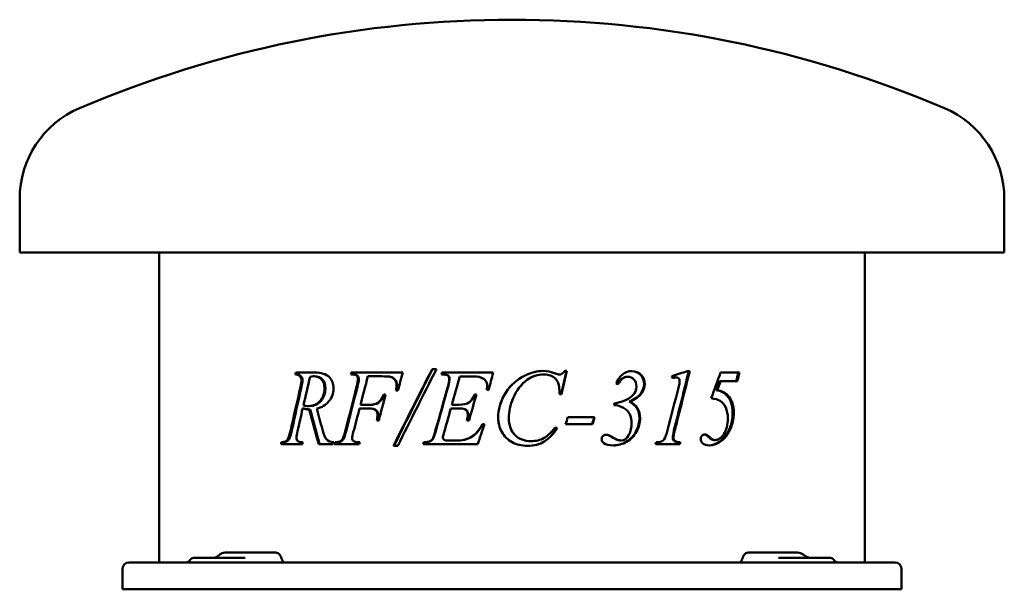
# Model space of a CAD drawing. Header units: millimetres. Extents: x 145 to 695, y 138 to 456.
import ezdxf

# ---------------------------------------------------------------- set-up
doc = ezdxf.new("R2010")
doc.units = ezdxf.units.MM
doc.header["$LTSCALE"] = 2
doc.layers.add('Widoczne (ISO)', color=7, linetype='Continuous', lineweight=50)

msp = doc.modelspace()

# ---------------------------------------------------------------- linework, layer by layer
at = {"layer": 'Widoczne (ISO)'}
for p, q in [((145, 326.1), (145, 356.1)), ((695, 326.1), (695, 356.1)), ((695, 326.1), (145, 326.1)), ((223, 152.9), (223, 326.1)), ((617, 152.9), (617, 326.1)), ((309.86, 258.98), (299.3, 258.98)), ((359.01, 258.98), (330.25, 258.98)), ((377.86, 260.94), (375.44, 260.94)), ((409.47, 258.98), (380.93, 258.98)), ((450.58, 259.89), (449.51, 259.89)), ((519.27, 259.79), (518.05, 259.79)), ((547, 258.98), (536.5, 258.98)), ((299.63, 257.9), (299.23, 257.9)), ((309.64, 256.89), (309.07, 256.89)), ((330.39, 257.9), (329.93, 257.9)), ((339.5, 256.89), (346.94, 256.89)), ((347.31, 256.89), (346.94, 256.89)), ((352.22, 256.59), (351.88, 256.59)), ((380.58, 257.9), (381.19, 257.9)), ((381.38, 257.9), (381.19, 257.9)), ((390.88, 256.82), (395.96, 256.82)), ((396.08, 256.82), (395.96, 256.82)), ((405.43, 254.24), (405.36, 254.24)), ((437.78, 257.9), (437.87, 257.9)), ((444.11, 258.49), (444.24, 258.49)), ((446.4, 257.9), (446.54, 257.9)), ((484.41, 256.62), (484.74, 256.62)), ((511.29, 256.3), (511.75, 256.3)), ((535.86, 254.11), (536.45, 254.11)), ((536.45, 254.11), (545.95, 254.11)), ((355.17, 248.88), (356.22, 248.88)), ((405.91, 249.37), (406.99, 249.37)), ((534.09, 249.21), (534.68, 249.21)), ((349.4, 246.72), (348.36, 246.72)), ((400.08, 246.75), (399.01, 246.75)), ((446.57, 246.92), (447.64, 246.92)), ((485.42, 242.77), (485.76, 242.77)), ((303.64, 238.88), (303.05, 238.88)), ((306.75, 240.28), (306.17, 240.28)), ((307.31, 238.42), (306.74, 238.42)), ((334.82, 238.88), (339.68, 238.88)), ((340.16, 240.97), (335.35, 240.97)), ((340.09, 238.88), (339.68, 238.88)), ((340.56, 240.97), (340.16, 240.97)), ((385.81, 238.91), (389.68, 238.91)), ((390.16, 241), (386.39, 241)), ((389.83, 238.91), (389.68, 238.91)), ((390.32, 241), (390.16, 241)), ((477, 240.84), (477, 241.69)), ((344.45, 232.18), (345.54, 232.18)), ((394.82, 232.25), (395.99, 232.25)), ((466.15, 234.04), (451.16, 234.04)), ((297, 226.75), (296.37, 226.75)), ((404.61, 230.09), (403.53, 230.09)), ((445.31, 228.09), (443.91, 228.09)), ((449.96, 230.12), (464.98, 230.12)), ((291.88, 220.06), (291.23, 220.06)), ((294.11, 220.51), (293.47, 220.51)), ((295.46, 221.85), (294.83, 221.85)), ((321.69, 220.06), (321.18, 220.06)), ((324.34, 220.48), (323.85, 220.48)), ((325.85, 221.82), (325.37, 221.82)), ((371.09, 220.06), (370.84, 220.06)), ((375.73, 221.82), (375.5, 221.82)), ((388.2, 220.97), (384.62, 220.97)), ((388.36, 220.97), (388.2, 220.97)), ((430.51, 220.64), (430.57, 220.64)), ((473.78, 223.94), (474.05, 223.94)), ((480.74, 221.04), (481.05, 221.04)), ((513.52, 220.06), (514, 220.06)), ((529.99, 222.83), (530.55, 222.83)), ((531.57, 221.53), (532.14, 221.53)), ((532.77, 221.26), (533.34, 221.26)), ((290.98, 218.98), (302.92, 218.98)), ((312.01, 218.98), (320.14, 218.98)), ((320.85, 218.98), (334.67, 218.98)), ((353.78, 218.06), (356.22, 218.06)), ((370.46, 218.98), (400.83, 218.98)), ((500.11, 218.98), (513.74, 218.98)), ((242.03, 155.4), (264.17, 155.4)), ((275.15, 158.4), (259.72, 158.4)), ((270.99, 155.4), (264.17, 155.4)), ((278.02, 158.4), (275.15, 158.4)), ((288.01, 158.4), (278.02, 158.4)), ((551.99, 158.4), (560.62, 158.4)), ((564.75, 158.4), (560.62, 158.4)), ((579.54, 158.4), (564.75, 158.4)), ((575.83, 155.4), (568.95, 155.4)), ((575.83, 155.4), (597.97, 155.4)), ((202.5, 149.4), (202.5, 137.9)), ((206, 152.9), (210.5, 152.9)), ((629.5, 152.9), (210.5, 152.9)), ((629.5, 152.9), (634, 152.9)), ((637.5, 149.4), (637.5, 137.9)), ((202.5, 137.9), (210.5, 137.9)), ((629.5, 137.9), (210.5, 137.9)), ((629.5, 137.9), (637.5, 137.9))]:
    msp.add_line(p, q, dxfattribs=at)
for centre, radius, start, end in [((420, -159.18), 615.28, 66.87974, 113.12026), ((200, 356.1), 55, 113.1203, 180), ((640, 356.1), 55, 0, 66.8797), ((237.7, 155.9), 3, 270, 330), ((242.03, 153.4), 2, 90, 150), ((597.97, 153.4), 2, 30, 90), ((602.3, 155.9), 3, 210, 270), ((206, 149.4), 3.5, 90, 180), ((634, 149.4), 3.5, 0, 90)]:
    msp.add_arc(centre, radius, start, end, dxfattribs=at)
for centre, major_axis, ratio, start_param, end_param in [((256.82, 154.43), (-1.32, 1.96), 0.451811, 0.031779, 0.034788), ((256.87, 154.46), (-1.34, 1.95), 0.447851, 0.031738, 0.031746), ((257.95, 155.19), (-1.37, 2.05), 0.445734, 0.035095, 0.041996), ((580.96, 153.95), (1.88, 3.32), 0.429319, 6.21719, 6.223706)]:
    msp.add_ellipse(centre, major_axis=major_axis, ratio=ratio, start_param=start_param, end_param=end_param, dxfattribs=at)
for points in [[(299.01, 257.9), (299.11, 258.26), (299.2, 258.62), (299.3, 258.98)], [(299.63, 257.9), (299.72, 258.26), (299.81, 258.62), (299.91, 258.98)], [(329.93, 257.9), (330.04, 258.26), (330.14, 258.62), (330.25, 258.98)], [(330.39, 257.9), (330.49, 258.26), (330.6, 258.62), (330.71, 258.98)], [(353.78, 218.06), (360.87, 232.35), (368.11, 246.65), (375.44, 260.94)], [(354.12, 218.06), (361.17, 232.35), (368.37, 246.65), (375.66, 260.94)], [(377.86, 260.94), (370.54, 246.65), (363.31, 232.35), (356.22, 218.06)], [(359.01, 258.98), (358.08, 255.61), (357.15, 252.25), (356.22, 248.88)], [(380.58, 257.9), (380.7, 258.26), (380.81, 258.62), (380.93, 258.98)], [(380.78, 257.9), (380.9, 258.26), (381.01, 258.62), (381.13, 258.98)], [(409.47, 258.98), (408.64, 255.77), (407.81, 252.57), (406.99, 249.37)], [(437.69, 259.89), (439.6, 259.89), (441.74, 259.42), (444.11, 258.49)], [(437.74, 259.89), (439.67, 259.89), (441.84, 259.42), (444.24, 258.49)], [(450.42, 259.89), (449.45, 255.57), (448.47, 251.24), (447.5, 246.92)], [(450.58, 259.89), (449.6, 255.57), (448.62, 251.24), (447.64, 246.92)], [(509.28, 257.02), (512.25, 257.94), (515.17, 258.87), (518.05, 259.79)], [(518.76, 259.79), (516.04, 248.77), (513.28, 237.75), (510.48, 226.72)], [(519.27, 259.79), (516.53, 248.77), (513.75, 237.75), (510.94, 226.72)], [(531.33, 244.63), (533.07, 249.41), (534.8, 254.19), (536.5, 258.98)], [(546.36, 258.98), (546.01, 257.35), (545.66, 255.73), (545.31, 254.11)], [(547, 258.98), (546.66, 257.35), (546.3, 255.73), (545.95, 254.11)], [(301.84, 250.94), (302.23, 252.55), (302.42, 253.8), (302.42, 254.7)], [(302.44, 250.94), (302.82, 252.55), (303.02, 253.8), (303.02, 254.7)], [(307.24, 256.66), (305.98, 251.29), (304.72, 245.92), (303.47, 240.55)], [(309.07, 256.89), (308.55, 256.89), (307.94, 256.81), (307.24, 256.66)], [(333.2, 250.94), (333.71, 252.88), (333.96, 254.4), (333.96, 255.51)], [(333.64, 250.94), (334.15, 252.88), (334.4, 254.4), (334.4, 255.51)], [(339.5, 256.89), (338.11, 251.58), (336.73, 246.28), (335.35, 240.97)], [(351.88, 256.59), (351.12, 256.79), (349.46, 256.89), (346.94, 256.89)], [(352.22, 256.59), (351.47, 256.79), (349.82, 256.89), (347.31, 256.89)], [(384.14, 251.07), (384.7, 253.01), (384.97, 254.49), (384.97, 255.51)], [(384.32, 251.07), (384.88, 253.01), (385.15, 254.49), (385.15, 255.51)], [(390.88, 256.82), (389.38, 251.55), (387.88, 246.28), (386.39, 241)], [(402.43, 256.3), (401.49, 256.65), (399.33, 256.82), (395.96, 256.82)], [(402.51, 256.3), (401.59, 256.65), (399.44, 256.82), (396.08, 256.82)], [(405.36, 254.24), (404.68, 255.13), (403.71, 255.82), (402.43, 256.3)], [(405.43, 254.24), (404.76, 255.13), (403.79, 255.82), (402.51, 256.3)], [(406.11, 251.62), (406.11, 252.67), (405.86, 253.54), (405.36, 254.24)], [(406.18, 251.62), (406.18, 252.67), (405.93, 253.54), (405.43, 254.24)], [(428.58, 255.02), (425.18, 252.56), (422.52, 249.09), (420.6, 244.6)], [(428.53, 255.02), (425.15, 252.56), (422.51, 249.09), (420.6, 244.6)], [(437.78, 257.9), (434.26, 257.9), (431.17, 256.94), (428.53, 255.02)], [(437.87, 257.9), (434.33, 257.9), (431.23, 256.94), (428.58, 255.02)], [(444.11, 258.49), (445.17, 258.09), (445.93, 257.9), (446.4, 257.9)], [(444.24, 258.49), (445.3, 258.09), (446.06, 257.9), (446.54, 257.9)], [(484.41, 256.62), (482.36, 256.62), (480.52, 255.29), (478.9, 252.62)], [(484.74, 256.62), (482.66, 256.62), (480.8, 255.26), (479.15, 252.54)], [(509.63, 255.94), (509.52, 256.3), (509.4, 256.66), (509.28, 257.02)], [(511.29, 256.3), (510.91, 256.3), (510.35, 256.21), (509.6, 256.04)], [(511.75, 256.3), (511.31, 256.3), (510.6, 256.18), (509.63, 255.94)], [(513.54, 252.93), (513.58, 253.32), (513.6, 253.7), (513.6, 254.08)], [(535.86, 254.11), (535.27, 252.47), (534.69, 250.84), (534.09, 249.21)], [(536.45, 254.11), (535.86, 252.47), (535.27, 250.84), (534.68, 249.21)], [(296.37, 226.75), (298.17, 234.82), (300, 242.88), (301.84, 250.94)], [(297, 226.75), (298.79, 234.82), (300.6, 242.88), (302.44, 250.94)], [(327.04, 226.82), (329.07, 234.86), (331.13, 242.9), (333.2, 250.94)], [(327.51, 226.82), (329.53, 234.86), (331.58, 242.9), (333.64, 250.94)], [(355.17, 248.88), (355.37, 250.1), (355.48, 251.1), (355.48, 251.89)], [(355.5, 248.88), (355.7, 250.1), (355.81, 251.1), (355.81, 251.89)], [(377.35, 226.92), (379.6, 234.97), (381.87, 243.02), (384.14, 251.07)], [(377.57, 226.92), (379.81, 234.97), (382.06, 243.02), (384.32, 251.07)], [(405.91, 249.37), (406.04, 250.26), (406.11, 251.01), (406.11, 251.62)], [(405.98, 249.37), (406.11, 250.26), (406.18, 251.01), (406.18, 251.62)], [(446.57, 246.92), (446.53, 248), (446.48, 249.08), (446.44, 250.15)], [(479.15, 252.54), (478.81, 252.65), (478.47, 252.76), (478.13, 252.87)], [(487.11, 245.94), (488.71, 247.42), (489.5, 249.19), (489.5, 251.26)], [(506.86, 226.72), (508.9, 234.64), (510.93, 242.56), (512.93, 250.48)], [(512.93, 250.48), (513.3, 251.92), (513.5, 252.74), (513.54, 252.93)], [(534.09, 249.21), (536.69, 248.7), (538.65, 247.71), (540.04, 246.23)], [(534.68, 249.21), (537.28, 248.7), (539.26, 247.71), (540.65, 246.23)], [(349.4, 246.72), (348.11, 241.87), (346.82, 237.03), (345.54, 232.18)], [(400.08, 246.75), (398.72, 241.92), (397.35, 237.08), (395.99, 232.25)], [(420.6, 244.6), (419.01, 240.92), (418.22, 237.18), (418.22, 233.39)], [(420.6, 244.6), (420.39, 244.1), (420.19, 243.6), (420, 243.09)], [(477, 241.69), (481.57, 242.41), (484.92, 243.82), (487.11, 245.94)], [(540.04, 246.23), (542.2, 243.92), (543.25, 240.71), (543.25, 236.59)], [(540.65, 246.23), (542.82, 243.92), (543.88, 240.71), (543.88, 236.59)], [(303.05, 238.88), (302.09, 234.64), (301.13, 230.4), (300.18, 226.17)], [(306.74, 238.42), (305.54, 238.4), (304.31, 238.55), (303.05, 238.88)], [(303.47, 240.55), (304.49, 240.37), (305.39, 240.28), (306.17, 240.28)], [(306.86, 238.42), (305.82, 238.44), (304.74, 238.59), (303.64, 238.88)], [(312.01, 218.98), (310.23, 225.46), (308.47, 231.94), (306.74, 238.42)], [(312.56, 218.98), (310.79, 225.46), (309.04, 231.94), (307.31, 238.42)], [(310.89, 238.88), (311.95, 234.97), (313.02, 231.06), (314.09, 227.15)], [(334.82, 238.88), (333.72, 234.66), (332.62, 230.45), (331.53, 226.23)], [(385.81, 238.91), (384.52, 234.29), (383.24, 229.67), (381.96, 225.06)], [(344.45, 232.18), (344.74, 233.36), (344.88, 234.33), (344.88, 235.09)], [(344.84, 232.18), (345.12, 233.36), (345.26, 234.33), (345.26, 235.09)], [(394.82, 232.25), (395.17, 233.47), (395.34, 234.51), (395.34, 235.38)], [(394.95, 232.25), (395.3, 233.47), (395.47, 234.51), (395.47, 235.38)], [(449.96, 230.12), (450.36, 231.43), (450.76, 232.74), (451.16, 234.04)], [(465.92, 234.04), (465.53, 232.74), (465.14, 231.43), (464.75, 230.12)], [(466.15, 234.04), (465.76, 232.74), (465.37, 231.43), (464.98, 230.12)], [(294.83, 221.85), (295.32, 222.79), (295.83, 224.42), (296.37, 226.75)], [(295.46, 221.85), (295.95, 222.79), (296.46, 224.42), (297, 226.75)], [(300.18, 226.17), (299.81, 224.73), (299.63, 223.52), (299.63, 222.54)], [(325.37, 221.82), (325.85, 222.63), (326.4, 224.29), (327.04, 226.82)], [(325.85, 221.82), (326.33, 222.63), (326.88, 224.29), (327.51, 226.82)], [(331.53, 226.23), (330.97, 224.27), (330.69, 222.96), (330.69, 222.31)], [(375.5, 221.82), (376.03, 222.63), (376.65, 224.33), (377.35, 226.92)], [(375.73, 221.82), (376.26, 222.63), (376.87, 224.33), (377.57, 226.92)], [(404.61, 230.09), (403.35, 226.38), (402.09, 222.68), (400.83, 218.98)], [(505.06, 221.85), (505.65, 222.77), (506.25, 224.39), (506.86, 226.72)], [(510.48, 226.72), (510, 224.78), (509.76, 223.38), (509.76, 222.51)], [(510.94, 226.72), (510.46, 224.78), (510.21, 223.38), (510.21, 222.51)], [(290.98, 218.98), (291.07, 219.34), (291.15, 219.7), (291.23, 220.06)], [(291.23, 220.06), (292.32, 220.12), (293.07, 220.27), (293.47, 220.51)], [(291.64, 218.98), (291.72, 219.34), (291.8, 219.7), (291.88, 220.06)], [(291.88, 220.06), (292.97, 220.12), (293.71, 220.27), (294.11, 220.51)], [(293.47, 220.51), (294.09, 220.84), (294.54, 221.29), (294.83, 221.85)], [(294.11, 220.51), (294.73, 220.84), (295.18, 221.29), (295.46, 221.85)], [(299.63, 222.54), (299.63, 221.78), (299.86, 221.18), (300.31, 220.74)], [(300.31, 220.74), (300.65, 220.44), (301.59, 220.21), (303.15, 220.06)], [(303.15, 220.06), (303.08, 219.7), (303, 219.34), (302.92, 218.98)], [(320.42, 220.06), (320.33, 219.7), (320.23, 219.34), (320.14, 218.98)], [(320.85, 218.98), (320.96, 219.34), (321.07, 219.7), (321.18, 220.06)], [(321.18, 220.06), (322.52, 220.1), (323.42, 220.24), (323.85, 220.48)], [(321.35, 218.98), (321.46, 219.34), (321.57, 219.7), (321.69, 220.06)], [(321.69, 220.06), (323.02, 220.1), (323.91, 220.24), (324.34, 220.48)], [(323.85, 220.48), (324.54, 220.81), (325.04, 221.25), (325.37, 221.82)], [(324.34, 220.48), (325.02, 220.81), (325.53, 221.25), (325.85, 221.82)], [(334.99, 220.06), (334.89, 219.7), (334.78, 219.34), (334.67, 218.98)], [(370.46, 218.98), (370.58, 219.34), (370.71, 219.7), (370.84, 220.06)], [(370.71, 218.98), (370.83, 219.34), (370.96, 219.7), (371.09, 220.06)], [(370.84, 220.06), (372.31, 220.1), (373.32, 220.24), (373.85, 220.48)], [(371.09, 220.06), (372.55, 220.1), (373.56, 220.24), (374.08, 220.48)], [(373.85, 220.48), (374.61, 220.83), (375.16, 221.28), (375.5, 221.82)], [(374.08, 220.48), (374.84, 220.83), (375.39, 221.28), (375.73, 221.82)], [(381.96, 225.06), (381.57, 223.94), (381.38, 223.09), (381.38, 222.51)], [(381.38, 222.51), (381.38, 222.07), (381.62, 221.68), (382.12, 221.33)], [(382.12, 221.33), (382.46, 221.09), (383.29, 220.97), (384.62, 220.97)], [(471.28, 219.6), (470.46, 220.19), (470.05, 220.87), (470.05, 221.66)], [(472.45, 224.17), (472.89, 224.16), (473.33, 224.08), (473.78, 223.94)], [(472.57, 224.17), (473.06, 224.17), (473.55, 224.1), (474.05, 223.94)], [(500.11, 218.98), (500.24, 219.34), (500.37, 219.7), (500.5, 220.06)], [(500.5, 220.06), (501.97, 220.1), (502.94, 220.23), (503.41, 220.45)], [(503.41, 220.45), (504.14, 220.8), (504.69, 221.26), (505.06, 221.85)], [(513.52, 220.06), (513.44, 219.7), (513.35, 219.34), (513.26, 218.98)], [(514, 220.06), (513.91, 219.7), (513.83, 219.34), (513.74, 218.98)], [(526.4, 219.6), (525.74, 220.19), (525.41, 220.93), (525.41, 221.82)], [(527.36, 224.39), (528.16, 224.29), (529.04, 223.77), (529.99, 222.83)], [(527.64, 224.4), (528.51, 224.4), (529.48, 223.88), (530.55, 222.83)], [(529.99, 222.83), (530.63, 222.18), (531.16, 221.74), (531.57, 221.53)], [(535.41, 220.06), (533.66, 218.94), (531.89, 218.35), (530.08, 218.3)], [(536, 220.06), (534.15, 218.88), (532.27, 218.29), (530.36, 218.29)], [(530.55, 222.83), (531.2, 222.18), (531.73, 221.74), (532.14, 221.53)], [(531.57, 221.53), (531.91, 221.35), (532.31, 221.26), (532.77, 221.26)], [(532.14, 221.53), (532.48, 221.35), (532.88, 221.26), (533.34, 221.26)], [(476.69, 218.29), (474.33, 218.29), (472.52, 218.73), (471.28, 219.6)], [(530.36, 218.29), (528.7, 218.29), (527.37, 218.73), (526.4, 219.6)], [(255.47, 156.37), (255.48, 156.38), (255.49, 156.39), (255.5, 156.39)], [(255.52, 156.41), (255.86, 156.68), (256.2, 156.95), (256.54, 157.22)], [(582.93, 157.2), (582.95, 157.19), (582.96, 157.18), (582.98, 157.17)], [(582.99, 157.16), (583.29, 156.93), (583.59, 156.7), (583.91, 156.47)]]:
    msp.add_open_spline(points, degree=3, dxfattribs=at)
for points, knots in [([(309.86, 258.98), (313.49, 258.98), (316.18, 258.15), (317.83, 256.51), (319.47, 254.86), (320.31, 252.69), (320.31, 249.99)], [0, 0, 0, 0, 1, 1, 1, 2, 2, 2, 2]), ([(412.27, 233.88), (412.27, 238.24), (413.44, 242.48), (415.78, 246.61), (418.13, 250.74), (421.34, 253.98), (425.42, 256.35), (429.51, 258.71), (433.61, 259.89), (437.74, 259.89)], [0, 0, 0, 0, 1, 1, 1, 2, 2, 2, 3, 3, 3, 3]), ([(446.54, 257.9), (447.01, 257.9), (447.42, 258), (447.77, 258.19), (448.11, 258.39), (448.69, 258.96), (449.51, 259.89)], [0, 0, 0, 0, 1, 1, 1, 2, 2, 2, 2]), ([(478.13, 252.87), (479.1, 255.15), (480.36, 256.88), (481.88, 258.05), (483.4, 259.21), (485.06, 259.79), (486.86, 259.79)], [0, 0, 0, 0, 1, 1, 1, 2, 2, 2, 2]), ([(486.7, 259.79), (488.8, 259.76), (490.49, 259.06), (491.79, 257.72), (493.12, 256.34), (493.78, 254.59), (493.78, 252.47)], [0.027394, 0.027394, 0.027394, 0.027394, 1, 1, 1, 2, 2, 2, 2]), ([(486.86, 259.79), (489.06, 259.79), (490.82, 259.1), (492.15, 257.72), (493.49, 256.34), (494.16, 254.59), (494.16, 252.47)], [0, 0, 0, 0, 1, 1, 1, 2, 2, 2, 2]), ([(302.42, 254.7), (302.42, 255.59), (302.12, 256.35), (301.53, 256.98), (300.94, 257.62), (300.1, 257.92), (299.01, 257.9)], [0, 0, 0, 0, 1, 1, 1, 2, 2, 2, 2]), ([(303.02, 254.7), (303.02, 255.59), (302.72, 256.35), (302.13, 256.98), (301.54, 257.62), (300.7, 257.92), (299.63, 257.9)], [0, 0, 0, 0, 1, 1, 1, 2, 2, 2, 2]), ([(315.23, 250.12), (315.23, 252.3), (314.71, 253.97), (313.68, 255.14), (312.65, 256.3), (311.11, 256.89), (309.07, 256.89)], [0, 0, 0, 0, 1, 1, 1, 2, 2, 2, 2]), ([(315.76, 250.12), (315.76, 252.3), (315.24, 253.97), (314.22, 255.14), (313.2, 256.3), (311.66, 256.89), (309.64, 256.89)], [0, 0, 0, 0, 1, 1, 1, 2, 2, 2, 2]), ([(333.96, 255.51), (333.96, 256.01), (333.85, 256.45), (333.63, 256.82), (333.4, 257.19), (333.06, 257.46), (332.61, 257.64), (332.17, 257.81), (331.27, 257.9), (329.93, 257.9)], [0, 0, 0, 0, 1, 1, 1, 2, 2, 2, 3, 3, 3, 3]), ([(334.4, 255.51), (334.4, 256.01), (334.29, 256.45), (334.06, 256.82), (333.84, 257.19), (333.51, 257.46), (333.06, 257.64), (332.61, 257.81), (331.72, 257.9), (330.39, 257.9)], [0, 0, 0, 0, 1, 1, 1, 2, 2, 2, 3, 3, 3, 3]), ([(355.48, 251.89), (355.48, 253.19), (355.14, 254.23), (354.46, 254.99), (353.78, 255.75), (352.92, 256.29), (351.88, 256.59)], [0, 0, 0, 0, 1, 1, 1, 2, 2, 2, 2]), ([(355.81, 251.89), (355.81, 253.19), (355.47, 254.23), (354.79, 254.99), (354.12, 255.75), (353.26, 256.29), (352.22, 256.59)], [0, 0, 0, 0, 1, 1, 1, 2, 2, 2, 2]), ([(384.97, 255.51), (384.97, 256.25), (384.72, 256.84), (384.2, 257.26), (383.69, 257.69), (382.68, 257.9), (381.19, 257.9)], [0, 0, 0, 0, 1, 1, 1, 2, 2, 2, 2]), ([(385.15, 255.51), (385.15, 256.25), (384.9, 256.84), (384.38, 257.26), (383.87, 257.69), (382.87, 257.9), (381.38, 257.9)], [0, 0, 0, 0, 1, 1, 1, 2, 2, 2, 2]), ([(446.44, 250.15), (446.35, 251.35), (446.13, 252.41), (445.78, 253.32), (445.42, 254.24), (444.88, 255.04), (444.17, 255.73), (443.46, 256.41), (442.56, 256.95), (441.48, 257.33), (440.39, 257.71), (439.19, 257.9), (437.87, 257.9)], [0, 0, 0, 0, 1, 1, 1, 2, 2, 2, 3, 3, 3, 4, 4, 4, 4]), ([(489.5, 251.26), (489.5, 252.81), (489.04, 254.09), (488.11, 255.1), (487.18, 256.12), (486.06, 256.62), (484.74, 256.62)], [0, 0, 0, 0, 1, 1, 1, 2, 2, 2, 2]), ([(513.6, 254.08), (513.6, 254.77), (513.43, 255.32), (513.11, 255.71), (512.78, 256.1), (512.33, 256.3), (511.75, 256.3)], [0, 0, 0, 0, 1, 1, 1, 2, 2, 2, 2]), ([(306.17, 240.28), (308.91, 240.28), (311.13, 241.23), (312.76, 243.11), (314.4, 245), (315.23, 247.33), (315.23, 250.12)], [0, 0, 0, 0, 1, 1, 1, 2, 2, 2, 2]), ([(306.75, 240.28), (309.48, 240.28), (311.68, 241.23), (313.31, 243.11), (314.93, 245), (315.76, 247.33), (315.76, 250.12)], [0, 0, 0, 0, 1, 1, 1, 2, 2, 2, 2]), ([(320.31, 249.99), (320.31, 247.42), (319.45, 245.07), (317.76, 242.93), (316.06, 240.8), (313.76, 239.45), (310.89, 238.88)], [0, 0, 0, 0, 1, 1, 1, 2, 2, 2, 2]), ([(412.31, 233.88), (412.31, 238.24), (413.48, 242.48), (415.81, 246.61), (416.98, 248.69), (418.38, 250.55), (420, 252.19)], [0, 0, 0, 0, 1, 1, 1, 1.505078, 1.505078, 1.505078, 1.505078]), ([(493.78, 252.47), (493.78, 250.67), (493.16, 248.92), (491.91, 247.25), (490.66, 245.57), (488.51, 244.08), (485.42, 242.77)], [0, 0, 0, 0, 1, 1, 1, 2, 2, 2, 2]), ([(494.16, 252.47), (494.16, 250.67), (493.53, 248.92), (492.28, 247.25), (491.02, 245.57), (488.86, 244.08), (485.76, 242.77)], [0, 0, 0, 0, 1, 1, 1, 2, 2, 2, 2]), ([(340.16, 240.97), (342.31, 240.97), (343.93, 241.34), (345.01, 242.07), (346.09, 242.8), (347.21, 244.35), (348.36, 246.72)], [0, 0, 0, 0, 1, 1, 1, 2, 2, 2, 2]), ([(340.56, 240.97), (342.7, 240.97), (344.32, 241.34), (345.39, 242.07), (346.47, 242.8), (347.58, 244.35), (348.73, 246.72)], [0, 0, 0, 0, 1, 1, 1, 2, 2, 2, 2]), ([(390.16, 241), (392.81, 241), (394.74, 241.41), (395.93, 242.23), (397.12, 243.05), (398.14, 244.55), (399.01, 246.75)], [0, 0, 0, 0, 1, 1, 1, 2, 2, 2, 2]), ([(390.32, 241), (392.95, 241), (394.87, 241.41), (396.05, 242.23), (397.23, 243.05), (398.25, 244.55), (399.12, 246.75)], [0, 0, 0, 0, 1, 1, 1, 2, 2, 2, 2]), ([(485.42, 242.77), (487.34, 241.92), (488.78, 240.7), (489.76, 239.12), (490.73, 237.54), (491.21, 235.64), (491.21, 233.42)], [0, 0, 0, 0, 1, 1, 1, 2, 2, 2, 2]), ([(485.76, 242.77), (487.69, 241.92), (489.13, 240.7), (490.11, 239.12), (491.09, 237.54), (491.58, 235.64), (491.58, 233.42)], [0, 0, 0, 0, 1, 1, 1, 2, 2, 2, 2]), ([(540.55, 233.23), (540.55, 235.67), (540.16, 237.75), (539.37, 239.48), (538.58, 241.22), (537.57, 242.44), (536.33, 243.14), (535.09, 243.85), (533.43, 244.35), (531.33, 244.63)], [0, 0, 0, 0, 1, 1, 1, 2, 2, 2, 3, 3, 3, 3]), ([(344.88, 235.09), (344.88, 236.31), (344.51, 237.25), (343.77, 237.9), (343.04, 238.55), (341.67, 238.88), (339.68, 238.88)], [0, 0, 0, 0, 1, 1, 1, 2, 2, 2, 2]), ([(345.26, 235.09), (345.26, 236.31), (344.89, 237.25), (344.16, 237.9), (343.43, 238.55), (342.07, 238.88), (340.09, 238.88)], [0, 0, 0, 0, 1, 1, 1, 2, 2, 2, 2]), ([(395.34, 235.38), (395.34, 236.23), (395.18, 236.91), (394.84, 237.41), (394.51, 237.91), (394.04, 238.29), (393.45, 238.54), (392.85, 238.79), (391.6, 238.91), (389.68, 238.91)], [0, 0, 0, 0, 1, 1, 1, 2, 2, 2, 3, 3, 3, 3]), ([(395.47, 235.38), (395.47, 236.23), (395.3, 236.91), (394.97, 237.41), (394.63, 237.91), (394.17, 238.29), (393.58, 238.54), (392.99, 238.79), (391.74, 238.91), (389.83, 238.91)], [0, 0, 0, 0, 1, 1, 1, 2, 2, 2, 3, 3, 3, 3]), ([(486.83, 230.68), (486.83, 232.55), (486.46, 234.23), (485.73, 235.71), (484.99, 237.19), (483.82, 238.39), (482.23, 239.3), (480.64, 240.22), (478.9, 240.73), (477, 240.84)], [0, 0, 0, 0, 1, 1, 1, 2, 2, 2, 3, 3, 3, 3]), ([(543.25, 236.59), (543.25, 233.85), (542.86, 231.37), (542.07, 229.16), (541.28, 226.95), (540.32, 225.09), (539.16, 223.6), (538.01, 222.11), (536.76, 220.93), (535.41, 220.06)], [0, 0, 0, 0, 1, 1, 1, 2, 2, 2, 3, 3, 3, 3]), ([(543.88, 236.59), (543.88, 233.85), (543.49, 231.37), (542.7, 229.16), (541.9, 226.95), (540.93, 225.09), (539.77, 223.6), (538.61, 222.11), (537.36, 220.93), (536, 220.06)], [0, 0, 0, 0, 1, 1, 1, 2, 2, 2, 3, 3, 3, 3]), ([(428.67, 218.06), (425.41, 218.06), (422.52, 218.74), (420, 220.1), (417.48, 221.47), (415.57, 223.39), (414.25, 225.87), (412.93, 228.36), (412.27, 231.03), (412.27, 233.88)], [0, 0, 0, 0, 1, 1, 1, 2, 2, 2, 3, 3, 3, 3]), ([(420, 220.1), (420, 220.1), (420, 220.1), (420, 220.1), (417.5, 221.47), (415.59, 223.39), (414.28, 225.87), (412.97, 228.36), (412.31, 231.03), (412.31, 233.88)], [0.999999, 0.999999, 0.999999, 0.999999, 1, 1, 1, 2, 2, 2, 3, 3, 3, 3]), ([(418.22, 233.39), (418.22, 229.51), (419.36, 226.42), (421.65, 224.11), (423.94, 221.8), (426.91, 220.64), (430.57, 220.64)], [0, 0, 0, 0, 1, 1, 1, 2, 2, 2, 2]), ([(491.21, 233.42), (491.21, 230.96), (490.56, 228.5), (489.24, 226.04), (487.92, 223.57), (486.11, 221.67), (483.78, 220.32), (481.49, 218.99), (479.08, 218.31), (476.53, 218.29)], [0, 0, 0, 0, 1, 1, 1, 2, 2, 2, 2.982602, 2.982602, 2.982602, 2.982602]), ([(491.58, 233.42), (491.58, 230.96), (490.92, 228.5), (489.59, 226.04), (488.27, 223.57), (486.44, 221.67), (484.11, 220.32), (481.77, 218.97), (479.3, 218.29), (476.69, 218.29)], [0, 0, 0, 0, 1, 1, 1, 2, 2, 2, 3, 3, 3, 3]), ([(533.34, 221.26), (535.16, 221.26), (536.82, 222.37), (538.31, 224.58), (539.81, 226.79), (540.55, 229.67), (540.55, 233.23)], [0, 0, 0, 0, 1, 1, 1, 2, 2, 2, 2]), ([(314.09, 227.15), (314.9, 224.27), (315.7, 222.4), (316.5, 221.53), (317.3, 220.65), (318.6, 220.16), (320.42, 220.06)], [0, 0, 0, 0, 1, 1, 1, 2, 2, 2, 2]), ([(388.2, 220.97), (391.98, 220.97), (395.03, 221.65), (397.34, 223.01), (399.64, 224.37), (401.71, 226.73), (403.53, 230.09)], [0, 0, 0, 0, 1, 1, 1, 2, 2, 2, 2]), ([(388.36, 220.97), (392.12, 220.97), (395.16, 221.65), (397.45, 223.01), (399.75, 224.37), (401.8, 226.73), (403.62, 230.09)], [0, 0, 0, 0, 1, 1, 1, 2, 2, 2, 2]), ([(420, 226.23), (420.46, 225.46), (421.01, 224.75), (421.64, 224.11), (423.92, 221.8), (426.88, 220.64), (430.51, 220.64)], [0.72045, 0.72045, 0.72045, 0.72045, 1, 1, 1, 2, 2, 2, 2]), ([(445.18, 228.09), (443.05, 224.65), (440.67, 222.12), (438.05, 220.5), (435.43, 218.88), (432.3, 218.07), (428.65, 218.06)], [0, 0, 0, 0, 1, 1, 1, 1.997968, 1.997968, 1.997968, 1.997968]), ([(445.31, 228.09), (443.17, 224.65), (440.78, 222.12), (438.14, 220.5), (435.51, 218.87), (432.35, 218.06), (428.67, 218.06)], [0, 0, 0, 0, 1, 1, 1, 2, 2, 2, 2]), ([(430.57, 220.64), (433.33, 220.64), (435.78, 221.25), (437.93, 222.47), (440.08, 223.69), (442.07, 225.57), (443.91, 228.09)], [0, 0, 0, 0, 1, 1, 1, 2, 2, 2, 2]), ([(481.05, 221.04), (482.73, 221.04), (484.11, 222.06), (485.2, 224.11), (486.29, 226.16), (486.83, 228.35), (486.83, 230.68)], [0, 0, 0, 0, 1, 1, 1, 2, 2, 2, 2]), ([(330.69, 222.31), (330.69, 221.66), (330.93, 221.15), (331.42, 220.79), (331.9, 220.43), (333.09, 220.19), (334.99, 220.06)], [0, 0, 0, 0, 1, 1, 1, 2, 2, 2, 2]), ([(470.05, 221.66), (470.05, 222.35), (470.29, 222.95), (470.78, 223.44), (471.26, 223.93), (471.86, 224.17), (472.57, 224.17)], [0, 0, 0, 0, 1, 1, 1, 2, 2, 2, 2]), ([(473.78, 223.94), (474.07, 223.84), (474.81, 223.44), (475.98, 222.75), (477.15, 222.07), (478.06, 221.61), (478.71, 221.38), (479.37, 221.15), (480.04, 221.04), (480.74, 221.04)], [0, 0, 0, 0, 1, 1, 1, 2, 2, 2, 3, 3, 3, 3]), ([(474.05, 223.94), (474.35, 223.84), (475.08, 223.44), (476.26, 222.75), (477.44, 222.07), (478.36, 221.61), (479.01, 221.38), (479.67, 221.15), (480.35, 221.04), (481.05, 221.04)], [0, 0, 0, 0, 1, 1, 1, 2, 2, 2, 3, 3, 3, 3]), ([(509.76, 222.51), (509.76, 221.79), (509.98, 221.23), (510.42, 220.84), (510.86, 220.45), (511.9, 220.19), (513.52, 220.06)], [0, 0, 0, 0, 1, 1, 1, 2, 2, 2, 2]), ([(510.21, 222.51), (510.21, 221.79), (510.44, 221.23), (510.88, 220.84), (511.33, 220.45), (512.37, 220.19), (514, 220.06)], [0, 0, 0, 0, 1, 1, 1, 2, 2, 2, 2]), ([(525.41, 221.82), (525.41, 222.54), (525.63, 223.15), (526.06, 223.65), (526.49, 224.15), (527.02, 224.4), (527.64, 224.4)], [0, 0, 0, 0, 1, 1, 1, 2, 2, 2, 2]), ([(253.02, 155.4), (253.32, 155.4), (253.7, 155.47), (254.48, 155.74), (254.88, 155.94), (255.28, 156.22), (255.31, 156.25), (255.37, 156.29), (255.39, 156.3), (255.43, 156.33), (255.45, 156.35), (255.47, 156.37)], [0, 0, 0, 0, 0.1840415, 0.1840415, 0.353512, 0.353512, 0.3714065, 0.3714065, 0.3803598, 0.3803598, 0.3894044, 0.3894044, 0.3894044, 0.3894044]), ([(256.54, 157.22), (257.02, 157.61), (257.56, 157.92), (258.64, 158.3), (259.19, 158.4), (259.72, 158.4)], [0, 0, 0, 0, 0.1930284, 0.1930284, 0.3653146, 0.3653146, 0.3653146, 0.3653146]), ([(288.01, 158.4), (288.4, 158.4), (288.83, 158.3), (289.64, 157.87), (290.01, 157.56), (290.59, 156.83), (290.77, 156.51), (291.07, 155.83), (291.18, 155.47), (291.26, 155.1)], [0, 0, 0, 0, 0.1608865, 0.1608865, 0.3223666, 0.3223666, 0.4358295, 0.4358295, 0.5475606, 0.5475606, 0.5475606, 0.5475606]), ([(293.47, 152.9), (293.18, 152.9), (292.87, 152.98), (292.31, 153.28), (292.05, 153.51), (291.65, 154.05), (291.47, 154.38), (291.32, 154.87), (291.29, 154.98), (291.26, 155.1)], [2.2646759, 2.2646759, 2.2646759, 2.2646759, 2.378086, 2.378086, 2.491496, 2.491496, 2.6044751, 2.6044751, 2.6391683, 2.6391683, 2.6391683, 2.6391683]), ([(548.74, 155.1), (548.71, 154.98), (548.68, 154.87), (548.53, 154.38), (548.35, 154.05), (547.95, 153.51), (547.69, 153.28), (547.13, 152.98), (546.82, 152.9), (546.53, 152.9)], [0.984104, 0.984104, 0.984104, 0.984104, 1.0187972, 1.0187972, 1.1317763, 1.1317763, 1.2451863, 1.2451863, 1.3585964, 1.3585964, 1.3585964, 1.3585964]), ([(551.99, 158.4), (551.71, 158.4), (551.42, 158.35), (550.85, 158.15), (550.57, 158), (549.88, 157.46), (549.56, 157.06), (549.04, 156.14), (548.85, 155.61), (548.74, 155.1)], [-0.5360504, -0.5360504, -0.5360504, -0.5360504, -0.4280743, -0.4280743, -0.3182481, -0.3182481, -0.1601654, -0.1601654, 0, 0, 0, 0]), ([(579.54, 158.4), (580.1, 158.4), (580.66, 158.31), (581.72, 157.96), (582.24, 157.7), (582.78, 157.32), (582.85, 157.26), (582.92, 157.21)], [0, 0, 0, 0, 0.1694311, 0.1694311, 0.3434671, 0.3434671, 0.3707513, 0.3707513, 0.3707513, 0.3707513]), ([(583.93, 156.45), (584.46, 156.07), (585.04, 155.79), (586.03, 155.47), (586.44, 155.4), (586.76, 155.4)], [0, 0, 0, 0, 0.2321666, 0.2321666, 0.4206018, 0.4206018, 0.4206018, 0.4206018])]:
    msp.add_open_spline(points, degree=3, knots=knots, dxfattribs=at)

doc.saveas('drawing.dxf')
